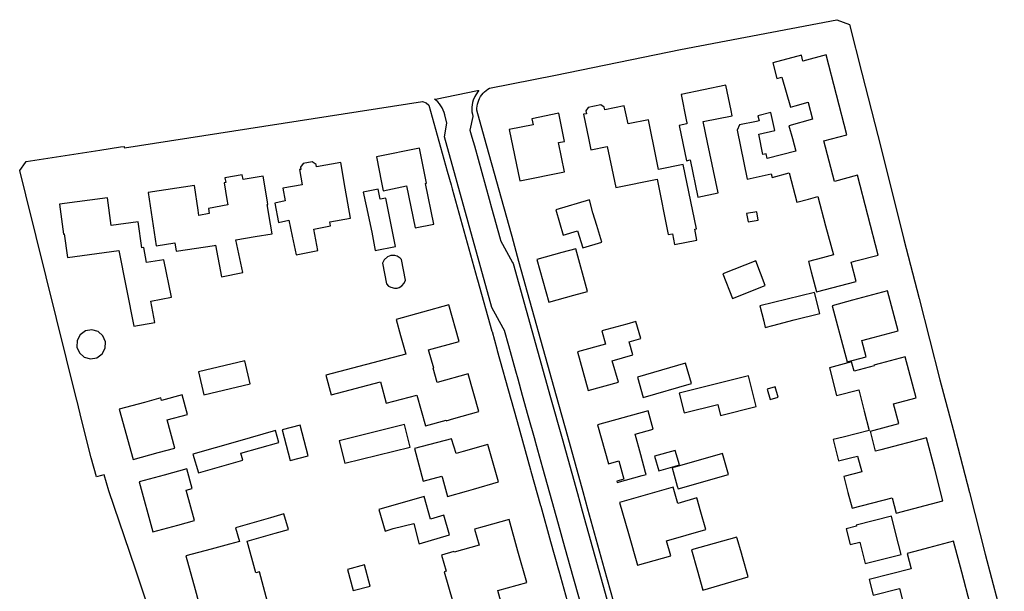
# Model space of a CAD drawing. Header units: inches. Extents: x 167021 to 167232, y 413026 to 413366.
# Tile 4 of 4: x 167021 to 167210, y 413256 to 413366. Entities that reach past the tile are written whole.
import ezdxf

# ---------------------------------------------------------------- set-up
doc = ezdxf.new("R2010")
doc.units = ezdxf.units.IN
doc.header["$MEASUREMENT"] = 0
for name, color, linetype in [('onbegroeidTerreindeel_v selection', 217, 'Continuous'), ('onbegroeidTerreindeel_v selection 1', 62, 'Continuous'), ('wegdeel_v selection', 26, 'Continuous')]:
    doc.layers.add(name, color=color, linetype=linetype)

msp = doc.modelspace()

# ---------------------------------------------------------------- linework, layer by layer
at = {"layer": 'onbegroeidTerreindeel_v selection'}
for points in [[(167135.566, 413251.739), (167133.271, 413259.992), (167130.057, 413271.551), (167129.137, 413274.86), (167126.17, 413285.529), (167124.008, 413293.304), (167116.794, 413319.25), (167115.457, 413324.059), (167115.339, 413324.482), (167110.187, 413343.01), (167108.7, 413348.36), (167108.705, 413348.753), (167108.742, 413349.144), (167108.813, 413349.531), (167108.916, 413349.91), (167109.051, 413350.28), (167109.216, 413350.636), (167109.411, 413350.978), (167109.634, 413351.301), (167109.884, 413351.605), (167110.158, 413351.887), (167110.455, 413352.144), (167110.773, 413352.375), (167111.109, 413352.579), (167123.809, 413355.101), (167123.814, 413355.102), (167147.878, 413360.05), (167177.942, 413365.782), (167180.438, 413364.837), (167182.753, 413355.492), (167186.472, 413340.956), (167190.863, 413323.486), (167193.838, 413312.071), (167197.786, 413296.466), (167200.333, 413286.886), (167203.524, 413274.748), (167206.543, 413262.864), (167210.205, 413248.992)], [(167046.963, 413248.109), (167043.034, 413259.773), (167041.881, 413263.197), (167037.88, 413275.075), (167036.956, 413278.157), (167036.46, 413278.025), (167035.454, 413277.756), (167034.43, 413281.429), (167032.579, 413288.827), (167031.734, 413292.336), (167031.698, 413292.482), (167021.863, 413332.047), (167020.694, 413336.713), (167021.789, 413338.309), (167021.925, 413338.508), (167036.143, 413340.685), (167040.116, 413341.293), (167040.787, 413341.396), (167040.828, 413341.248), (167040.86, 413341.131), (167098.249, 413349.998), (167098.929, 413349.76), (167099.44, 413349.32), (167102.987, 413336.607), (167103.709, 413334.016), (167103.936, 413333.203), (167108.766, 413315.893), (167108.77, 413315.875), (167108.819, 413315.701), (167111.58, 413305.803), (167111.603, 413305.723), (167112.527, 413302.411), (167112.612, 413302.105), (167115.223, 413292.746), (167115.293, 413292.496), (167116.299, 413288.889), (167116.422, 413288.447), (167119.03, 413279.099), (167119.1, 413278.849), (167120.942, 413272.245), (167120.976, 413272.123), (167122.882, 413265.293), (167122.884, 413265.285), (167124.408, 413259.824), (167124.454, 413259.657), (167126.716, 413251.549)], [(167068.416, 413253.706), (167066.837, 413259.488), (167066.166, 413259.302), (167064.493, 413265.354), (167069.843, 413266.903), (167072.41, 413267.646), (167071.546, 413270.631), (167068.979, 413269.888), (167062.216, 413267.93), (167062.973, 413265.315), (167061.104, 413264.809), (167057.53, 413263.84), (167052.7, 413262.53), (167054.451, 413256.064), (167055.99, 413250.38)], [(167113.812, 413251.885), (167112.696, 413255.863), (167118.28, 413257.43), (167116.604, 413263.426), (167114.9, 413269.52), (167110.08, 413268.17), (167108.253, 413267.658), (167109.098, 413264.636), (167104.297, 413263.241), (167104.262, 413263.363), (167101.863, 413262.666), (167102.76, 413259.581), (167102.411, 413259.481), (167104.045, 413253.665)]]:
    msp.add_lwpolyline(points, dxfattribs=at)
for points in [[(167174.044, 413313.405), (167181.698, 413315.36), (167180.725, 413319.085), (167181.645, 413319.325), (167185.95, 413320.45), (167183.937, 413328.166), (167181.94, 413335.82), (167177.49, 413334.65), (167176.465, 413338.545), (167175.44, 413342.44), (167179.91, 413343.6), (167177.893, 413351.32), (167175.89, 413358.99), (167171.45, 413357.78), (167171.14, 413358.94), (167165.64, 413357.46), (167166.445, 413354.469), (167167.384, 413354.714), (167169.022, 413348.907), (167169.955, 413349.17), (167172.458, 413349.876), (167172.467, 413349.842), (167173.303, 413346.637), (167168.747, 413345.352), (167169.444, 413342.899), (167170.073, 413340.488), (167164.552, 413339.068), (167164.385, 413339.928), (167163.733, 413339.803), (167162.977, 413343.741), (167166.064, 413344.464), (167165.252, 413347.928), (167162.797, 413347.262), (167163.051, 413346.317), (167162.504, 413346.205), (167159.23, 413345.535), (167158.773, 413344.523), (167160.683, 413335.089), (167165.319, 413336.104), (167165.495, 413335.424), (167168.819, 413336.284), (167170.272, 413330.667), (167172.493, 413331.247), (167174.283, 413331.714), (167175.813, 413326.059), (167177.317, 413320.503), (167175.244, 413319.952), (167172.52, 413319.228), (167173.04, 413317.24)], [(167152.266, 413346.152), (167157.849, 413347.294), (167157.63, 413348.27), (167156.63, 413353.17), (167147.98, 413351.4), (167148.98, 413346.5), (167149.091, 413345.894), (167149.129, 413345.715), (167147.655, 413345.409), (167149.065, 413338.636), (167149.728, 413338.776), (167151.242, 413331.608), (167155.107, 413332.425), (167153.051, 413342.157)], [(167146.751, 413322.491), (167151.032, 413323.352), (167150.612, 413325.444), (167150.976, 413325.517), (167148.407, 413337.913), (167143.678, 413336.934), (167143.272, 413338.892), (167141.69, 413346.53), (167137.78, 413345.72), (167137.07, 413349.18), (167133.294, 413348.403), (167133.181, 413348.951), (167132.521, 413349.386), (167130.095, 413348.886), (167129.66, 413348.226), (167129.773, 413347.678), (167129.2, 413347.56), (167130.21, 413342.67), (167130.611, 413340.732), (167133.798, 413341.392), (167134.685, 413337.113), (167135.443, 413333.453), (167143.368, 413335.047), (167145.509, 413324.395), (167146.335, 413324.561)], [(167124.395, 413342.107), (167125.57, 413342.348), (167124.457, 413347.785), (167119.255, 413346.72), (167119.496, 413345.545), (167114.93, 413344.61), (167116.944, 413334.723), (167125.546, 413336.484)], [(167090.663, 413332.856), (167095.163, 413333.783), (167096.833, 413325.68), (167100.41, 413326.41), (167098.81, 413334.24), (167099.02, 413334.28), (167097.63, 413341.05), (167089.38, 413339.35), (167090.35, 413334.44)], [(167073.897, 413320.477), (167078.1, 413321.315), (167077.295, 413325.438), (167080.531, 413326.07), (167080.397, 413326.859), (167084.345, 413327.536), (167083.35, 413333.34), (167082.53, 413338.289), (167077.808, 413337.464), (167077.733, 413337.899), (167077.003, 413338.415), (167075.235, 413338.112), (167074.718, 413337.382), (167074.793, 413336.946), (167074.58, 413336.91), (167075.074, 413334.012), (167071.314, 413333.368), (167071.799, 413330.885), (167069.776, 413330.474), (167070.53, 413326.763), (167072.525, 413327.168), (167073.121, 413324.116)], [(167050.788, 413321.192), (167058.171, 413322.305), (167058.402, 413322.34), (167059.539, 413316.287), (167063.617, 413317.1), (167062.308, 413323.389), (167066.016, 413324.036), (167069.286, 413324.548), (167068.982, 413326.381), (167068.32, 413330.183), (167068.481, 413330.211), (167068.39, 413330.74), (167067.54, 413335.67), (167063.678, 413334.997), (167063.516, 413335.931), (167060.176, 413335.349), (167060.339, 413334.415), (167060.02, 413334.36), (167060.567, 413331.192), (167060.755, 413330.103), (167057.021, 413329.458), (167057.194, 413328.453), (167055.186, 413328.106), (167055.033, 413329.123), (167054.32, 413333.85), (167045.431, 413332.51), (167046.977, 413322.256), (167050.546, 413322.794)], [(167088.451, 413324.892), (167089.14, 413321.347), (167093.013, 413322.1), (167091.168, 413331.437), (167090.081, 413331.222), (167089.681, 413333.164), (167086.834, 413332.577), (167087.394, 413329.916)], [(167049.889, 413312.362), (167048.462, 413319.517), (167045.093, 413319.009), (167044.577, 413321.894), (167044.228, 413321.842), (167043.469, 413326.877), (167038.33, 413326.18), (167037.61, 413331.49), (167028.33, 413330.23), (167029.13, 413324.51), (167029.26, 413324.52), (167029.91, 413320.01), (167039.755, 413321.321), (167042.634, 413306.762), (167046.677, 413307.484), (167045.945, 413311.585)], [(167131.008, 413328.61), (167130.34, 413331.076), (167123.862, 413329.144), (167125.295, 413324.32), (167128.076, 413325.122), (167129.086, 413321.829), (167132.744, 413322.951), (167131.762, 413326.152)], [(167160.873, 413326.834), (167162.861, 413327.191), (167162.572, 413328.801), (167160.584, 413328.444)], [(167127.33, 413312.74), (167129.997, 413313.476), (167127.722, 413321.684), (167125.05, 413320.94), (167120.24, 413319.6), (167122.51, 413311.41)], [(167090.531, 413318.875), (167091.298, 413314.926), (167091.698, 413314.505), (167092.101, 413314.257), (167092.831, 413314.074), (167093.337, 413314.107), (167093.72, 413314.222), (167094.228, 413314.524), (167094.685, 413315.051), (167094.921, 413315.63), (167094.153, 413319.579), (167093.896, 413319.877), (167093.347, 413320.249), (167092.891, 413320.396), (167092.115, 413320.397), (167091.458, 413320.145), (167090.833, 413319.557)], [(167157.878, 413312.13), (167164.206, 413314.594), (167162.365, 413319.322), (167156.037, 413316.859)], [(167165.683, 413306.904), (167169.785, 413307.975), (167174.69, 413309.185), (167173.681, 413313.275), (167163.181, 413310.685), (167163.906, 413307.747), (167164.209, 413306.519)], [(167182.791, 413303.99), (167184.96, 413304.57), (167189.79, 413305.86), (167187.73, 413313.58), (167182.9, 413312.28), (167180.968, 413311.76), (167177.092, 413310.717), (167177.865, 413307.819), (167178.821, 413304.235), (167179.983, 413299.877), (167183.629, 413300.85)], [(167080.622, 413293.546), (167090.155, 413296.034), (167091.221, 413291.95), (167097.127, 413293.491), (167098.792, 413287.561), (167102.749, 413288.672), (167102.776, 413288.576), (167104.25, 413288.99), (167109.06, 413290.34), (167107.03, 413297.59), (167101.03, 413295.9), (167100.25, 413298.67), (167100.38, 413298.71), (167099.4, 413302.19), (167105.281, 413303.84), (167103.31, 413310.87), (167093.17, 413308.037), (167094.02, 413304.996), (167095.029, 413301.383), (167079.626, 413297.363)], [(167130.12, 413294.39), (167135.922, 413295.978), (167134.724, 413300.07), (167138.715, 413301.238), (167137.985, 413303.733), (167140.23, 413304.39), (167139.266, 413307.682), (167137.55, 413307.18), (167132.73, 413305.86), (167133.43, 413303.31), (167128.08, 413301.84)], [(167034.334, 413300.453), (167035.567, 413300.681), (167036.58, 413301.421), (167037.171, 413302.528), (167037.224, 413303.781), (167036.728, 413304.934), (167035.78, 413305.756), (167034.57, 413306.086), (167033.336, 413305.859), (167032.323, 413305.118), (167031.732, 413304.012), (167031.68, 413302.758), (167032.176, 413301.606), (167033.123, 413300.784)], [(167180.118, 413274.75), (167180.914, 413271.703), (167188.613, 413273.715), (167189.382, 413270.773), (167198.4, 413273.13), (167196.81, 413279.21), (167195.22, 413285.29), (167186.42, 413282.99), (167185.429, 413282.731), (167184.42, 413286.56), (167189.91, 413288), (167188.9, 413291.82), (167193.21, 413292.96), (167191.12, 413300.87), (167186.29, 413299.6), (167185.101, 413299.287), (167185.145, 413299.123), (167181.31, 413298.099), (167180.825, 413299.916), (167176.547, 413298.774), (167177.912, 413293.438), (167182.218, 413294.539), (167183.256, 413290.426), (167184.199, 413286.689), (167179.208, 413285.429), (167177.24, 413284.932), (167178.277, 413280.824), (167180.6, 413281.41), (167181.937, 413281.764), (167182.759, 413278.696), (167179.321, 413277.797)], [(167056.137, 413293.531), (167065.065, 413295.641), (167064.007, 413300.119), (167055.079, 413298.009)], [(167140.721, 413293.067), (167149.995, 413295.762), (167148.858, 413299.674), (167139.584, 413296.979)], [(167148.601, 413290.071), (167155.084, 413291.68), (167155.604, 413289.583), (167162.427, 413291.277), (167160.958, 413297.197), (167147.651, 413293.9)], [(167165.154, 413292.624), (167166.689, 413293.077), (167166.095, 413295.092), (167164.56, 413294.639)], [(167050.548, 413283.304), (167049.061, 413288.713), (167052.975, 413289.788), (167051.943, 413293.543), (167048.007, 413292.462), (167047.876, 413292.941), (167044.7, 413292.08), (167039.871, 413290.77), (167042.52, 413281.13), (167047.32, 413282.43)], [(167139.126, 413285.957), (167142.629, 413286.93), (167141.64, 413290.49), (167136.75, 413289.13), (167131.93, 413287.79), (167134.02, 413280.27), (167135.995, 413280.82), (167136.97, 413277.312), (167135.602, 413276.932), (167135.672, 413276.681), (167140.489, 413278.02), (167141.27, 413278.237), (167141.173, 413278.588), (167140.226, 413281.999)], [(167076.238, 413281.826), (167074.685, 413287.707), (167071.187, 413286.783), (167072.739, 413280.902)], [(167083.271, 413280.362), (167095.849, 413283.474), (167094.768, 413287.843), (167082.158, 413284.723)], [(167055.083, 413278.508), (167063.652, 413280.976), (167063.256, 413282.349), (167070.563, 413284.343), (167069.924, 413286.683), (167062.614, 413284.578), (167054.046, 413282.11)], [(167101.96, 413277.863), (167102.065, 413277.494), (167103.061, 413273.995), (167106.718, 413275.03), (167108.061, 413275.41), (167112.87, 413276.77), (167110.83, 413284), (167106.02, 413282.63), (167104.709, 413282.257), (167103.803, 413285.08), (167096.708, 413283.201), (167098.373, 413276.913)], [(167143.689, 413278.945), (167146.849, 413279.837), (167147.667, 413280.068), (167146.878, 413282.863), (167142.9, 413281.74)], [(167147.421, 413275.438), (167157.107, 413278.214), (167155.95, 413282.252), (167146.786, 413279.626), (167146.263, 413279.476), (167147.265, 413275.982)], [(167046.3, 413267.16), (167051.11, 413268.47), (167054.318, 413269.344), (167052.717, 413275.199), (167053.901, 413275.523), (167052.874, 413279.276), (167048.5, 413278.09), (167043.67, 413276.78)], [(167145.196, 413265.432), (167152.769, 413267.602), (167151.814, 413270.935), (167151.024, 413273.692), (167147.373, 413272.646), (167146.481, 413275.758), (167136.17, 413272.8), (167137.872, 413266.845), (167139.62, 413260.73), (167146.02, 413262.56)], [(167092.6, 413267.785), (167096.564, 413268.804), (167097.54, 413265.007), (167097.579, 413264.872), (167103.449, 413266.587), (167102.346, 413270.361), (167099.78, 413269.631), (167098.543, 413273.978), (167089.79, 413271.487), (167091.008, 413267.32)], [(167183.435, 413261.049), (167190.361, 413262.821), (167189.346, 413266.791), (167188.471, 413270.211), (167181.716, 413268.483), (167181.78, 413268.231), (167179.789, 413267.722), (167180.56, 413264.708), (167182.379, 413265.173), (167182.435, 413264.954)], [(167152.2, 413255.97), (167160.93, 413258.476), (167159.833, 413262.364), (167159.644, 413263.035), (167158.789, 413265.899), (167158.711, 413266.175), (167149.996, 413263.718), (167151.086, 413259.85)], [(167184.47, 413244.252), (167193.844, 413246.665), (167192.867, 413250.462), (167193.98, 413250.748), (167197.147, 413251.563), (167197.99, 413251.78), (167203.63, 413253.23), (167202.012, 413259.396), (167200.44, 413265.39), (167195.6, 413264.11), (167193.918, 413263.665), (167191.511, 413263.028), (167192.295, 413260.065), (167184.217, 413257.999), (167184.986, 413254.996), (167190.019, 413256.274), (167191.588, 413250.235), (167183.473, 413248.146)], [(167088.161, 413256.725), (167087.065, 413260.792), (167083.814, 413259.915), (167084.91, 413255.849)]]:
    msp.add_lwpolyline(points, close=True, dxfattribs=at)
at = {"layer": 'onbegroeidTerreindeel_v selection 1'}
for points in [[(167135.566, 413251.739), (167133.271, 413259.992), (167130.057, 413271.551), (167129.137, 413274.86), (167126.17, 413285.529), (167124.008, 413293.304), (167116.794, 413319.25), (167115.457, 413324.059), (167115.339, 413324.482), (167110.187, 413343.01), (167108.7, 413348.36), (167108.705, 413348.753), (167108.742, 413349.144), (167108.813, 413349.531), (167108.916, 413349.91), (167109.051, 413350.28), (167109.216, 413350.636), (167109.411, 413350.978), (167109.634, 413351.301), (167109.884, 413351.605), (167110.158, 413351.887), (167110.455, 413352.144), (167110.773, 413352.375), (167111.109, 413352.579), (167123.809, 413355.101), (167123.814, 413355.102), (167147.878, 413360.05), (167177.942, 413365.782), (167180.438, 413364.837), (167182.753, 413355.492), (167186.472, 413340.956), (167190.863, 413323.486), (167193.838, 413312.071), (167197.786, 413296.466), (167200.333, 413286.886), (167203.524, 413274.748), (167206.543, 413262.864), (167210.205, 413248.992)], [(167046.963, 413248.109), (167043.034, 413259.773), (167041.881, 413263.197), (167037.88, 413275.075), (167036.956, 413278.157), (167036.46, 413278.025), (167035.454, 413277.756), (167034.43, 413281.429), (167032.579, 413288.827), (167031.734, 413292.336), (167031.698, 413292.482), (167021.863, 413332.047), (167020.694, 413336.713), (167021.789, 413338.309), (167021.925, 413338.508), (167036.143, 413340.685), (167040.116, 413341.293), (167040.787, 413341.396), (167040.828, 413341.248), (167040.86, 413341.131), (167098.249, 413349.998), (167098.929, 413349.76), (167099.44, 413349.32), (167102.987, 413336.607), (167103.709, 413334.016), (167103.936, 413333.203), (167108.766, 413315.893), (167108.77, 413315.875), (167108.819, 413315.701), (167111.58, 413305.803), (167111.603, 413305.723), (167112.527, 413302.411), (167112.612, 413302.105), (167115.223, 413292.746), (167115.293, 413292.496), (167116.299, 413288.889), (167116.422, 413288.447), (167119.03, 413279.099), (167119.1, 413278.849), (167120.942, 413272.245), (167120.976, 413272.123), (167122.882, 413265.293), (167122.884, 413265.285), (167124.408, 413259.824), (167124.454, 413259.657), (167126.716, 413251.549)], [(167068.416, 413253.706), (167066.837, 413259.488), (167066.166, 413259.302), (167064.493, 413265.354), (167069.843, 413266.903), (167072.41, 413267.646), (167071.546, 413270.631), (167068.979, 413269.888), (167062.216, 413267.93), (167062.973, 413265.315), (167061.104, 413264.809), (167057.53, 413263.84), (167052.7, 413262.53), (167054.451, 413256.064), (167055.99, 413250.38)], [(167113.812, 413251.885), (167112.696, 413255.863), (167118.28, 413257.43), (167116.604, 413263.426), (167114.9, 413269.52), (167110.08, 413268.17), (167108.253, 413267.658), (167109.098, 413264.636), (167104.297, 413263.241), (167104.262, 413263.363), (167101.863, 413262.666), (167102.76, 413259.581), (167102.411, 413259.481), (167104.045, 413253.665)]]:
    msp.add_lwpolyline(points, dxfattribs=at)
for points in [[(167174.044, 413313.405), (167181.698, 413315.36), (167180.725, 413319.085), (167181.645, 413319.325), (167185.95, 413320.45), (167183.937, 413328.166), (167181.94, 413335.82), (167177.49, 413334.65), (167176.465, 413338.545), (167175.44, 413342.44), (167179.91, 413343.6), (167177.893, 413351.32), (167175.89, 413358.99), (167171.45, 413357.78), (167171.14, 413358.94), (167165.64, 413357.46), (167166.445, 413354.469), (167167.384, 413354.714), (167169.022, 413348.907), (167169.955, 413349.17), (167172.458, 413349.876), (167172.467, 413349.842), (167173.303, 413346.637), (167168.747, 413345.352), (167169.444, 413342.899), (167170.073, 413340.488), (167164.552, 413339.068), (167164.385, 413339.928), (167163.733, 413339.803), (167162.977, 413343.741), (167166.064, 413344.464), (167165.252, 413347.928), (167162.797, 413347.262), (167163.051, 413346.317), (167162.504, 413346.205), (167159.23, 413345.535), (167158.773, 413344.523), (167160.683, 413335.089), (167165.319, 413336.104), (167165.495, 413335.424), (167168.819, 413336.284), (167170.272, 413330.667), (167172.493, 413331.247), (167174.283, 413331.714), (167175.813, 413326.059), (167177.317, 413320.503), (167175.244, 413319.952), (167172.52, 413319.228), (167173.04, 413317.24)], [(167152.266, 413346.152), (167157.849, 413347.294), (167157.63, 413348.27), (167156.63, 413353.17), (167147.98, 413351.4), (167148.98, 413346.5), (167149.091, 413345.894), (167149.129, 413345.715), (167147.655, 413345.409), (167149.065, 413338.636), (167149.728, 413338.776), (167151.242, 413331.608), (167155.107, 413332.425), (167153.051, 413342.157)], [(167146.751, 413322.491), (167151.032, 413323.352), (167150.612, 413325.444), (167150.976, 413325.517), (167148.407, 413337.913), (167143.678, 413336.934), (167143.272, 413338.892), (167141.69, 413346.53), (167137.78, 413345.72), (167137.07, 413349.18), (167133.294, 413348.403), (167133.181, 413348.951), (167132.521, 413349.386), (167130.095, 413348.886), (167129.66, 413348.226), (167129.773, 413347.678), (167129.2, 413347.56), (167130.21, 413342.67), (167130.611, 413340.732), (167133.798, 413341.392), (167134.685, 413337.113), (167135.443, 413333.453), (167143.368, 413335.047), (167145.509, 413324.395), (167146.335, 413324.561)], [(167124.395, 413342.107), (167125.57, 413342.348), (167124.457, 413347.785), (167119.255, 413346.72), (167119.496, 413345.545), (167114.93, 413344.61), (167116.944, 413334.723), (167125.546, 413336.484)], [(167090.663, 413332.856), (167095.163, 413333.783), (167096.833, 413325.68), (167100.41, 413326.41), (167098.81, 413334.24), (167099.02, 413334.28), (167097.63, 413341.05), (167089.38, 413339.35), (167090.35, 413334.44)], [(167073.897, 413320.477), (167078.1, 413321.315), (167077.295, 413325.438), (167080.531, 413326.07), (167080.397, 413326.859), (167084.345, 413327.536), (167083.35, 413333.34), (167082.53, 413338.289), (167077.808, 413337.464), (167077.733, 413337.899), (167077.003, 413338.415), (167075.235, 413338.112), (167074.718, 413337.382), (167074.793, 413336.946), (167074.58, 413336.91), (167075.074, 413334.012), (167071.314, 413333.368), (167071.799, 413330.885), (167069.776, 413330.474), (167070.53, 413326.763), (167072.525, 413327.168), (167073.121, 413324.116)], [(167050.788, 413321.192), (167058.171, 413322.305), (167058.402, 413322.34), (167059.539, 413316.287), (167063.617, 413317.1), (167062.308, 413323.389), (167066.016, 413324.036), (167069.286, 413324.548), (167068.982, 413326.381), (167068.32, 413330.183), (167068.481, 413330.211), (167068.39, 413330.74), (167067.54, 413335.67), (167063.678, 413334.997), (167063.516, 413335.931), (167060.176, 413335.349), (167060.339, 413334.415), (167060.02, 413334.36), (167060.567, 413331.192), (167060.755, 413330.103), (167057.021, 413329.458), (167057.194, 413328.453), (167055.186, 413328.106), (167055.033, 413329.123), (167054.32, 413333.85), (167045.431, 413332.51), (167046.977, 413322.256), (167050.546, 413322.794)], [(167088.451, 413324.892), (167089.14, 413321.347), (167093.013, 413322.1), (167091.168, 413331.437), (167090.081, 413331.222), (167089.681, 413333.164), (167086.834, 413332.577), (167087.394, 413329.916)], [(167049.889, 413312.362), (167048.462, 413319.517), (167045.093, 413319.009), (167044.577, 413321.894), (167044.228, 413321.842), (167043.469, 413326.877), (167038.33, 413326.18), (167037.61, 413331.49), (167028.33, 413330.23), (167029.13, 413324.51), (167029.26, 413324.52), (167029.91, 413320.01), (167039.755, 413321.321), (167042.634, 413306.762), (167046.677, 413307.484), (167045.945, 413311.585)], [(167131.008, 413328.61), (167130.34, 413331.076), (167123.862, 413329.144), (167125.295, 413324.32), (167128.076, 413325.122), (167129.086, 413321.829), (167132.744, 413322.951), (167131.762, 413326.152)], [(167160.873, 413326.834), (167162.861, 413327.191), (167162.572, 413328.801), (167160.584, 413328.444)], [(167127.33, 413312.74), (167129.997, 413313.476), (167127.722, 413321.684), (167125.05, 413320.94), (167120.24, 413319.6), (167122.51, 413311.41)], [(167090.531, 413318.875), (167091.298, 413314.926), (167091.698, 413314.505), (167092.101, 413314.257), (167092.831, 413314.074), (167093.337, 413314.107), (167093.72, 413314.222), (167094.228, 413314.524), (167094.685, 413315.051), (167094.921, 413315.63), (167094.153, 413319.579), (167093.896, 413319.877), (167093.347, 413320.249), (167092.891, 413320.396), (167092.115, 413320.397), (167091.458, 413320.145), (167090.833, 413319.557)], [(167157.878, 413312.13), (167164.206, 413314.594), (167162.365, 413319.322), (167156.037, 413316.859)], [(167165.683, 413306.904), (167169.785, 413307.975), (167174.69, 413309.185), (167173.681, 413313.275), (167163.181, 413310.685), (167163.906, 413307.747), (167164.209, 413306.519)], [(167182.791, 413303.99), (167184.96, 413304.57), (167189.79, 413305.86), (167187.73, 413313.58), (167182.9, 413312.28), (167180.968, 413311.76), (167177.092, 413310.717), (167177.865, 413307.819), (167178.821, 413304.235), (167179.983, 413299.877), (167183.629, 413300.85)], [(167080.622, 413293.546), (167090.155, 413296.034), (167091.221, 413291.95), (167097.127, 413293.491), (167098.792, 413287.561), (167102.749, 413288.672), (167102.776, 413288.576), (167104.25, 413288.99), (167109.06, 413290.34), (167107.03, 413297.59), (167101.03, 413295.9), (167100.25, 413298.67), (167100.38, 413298.71), (167099.4, 413302.19), (167105.281, 413303.84), (167103.31, 413310.87), (167093.17, 413308.037), (167094.02, 413304.996), (167095.029, 413301.383), (167079.626, 413297.363)], [(167130.12, 413294.39), (167135.922, 413295.978), (167134.724, 413300.07), (167138.715, 413301.238), (167137.985, 413303.733), (167140.23, 413304.39), (167139.266, 413307.682), (167137.55, 413307.18), (167132.73, 413305.86), (167133.43, 413303.31), (167128.08, 413301.84)], [(167034.334, 413300.453), (167035.567, 413300.681), (167036.58, 413301.421), (167037.171, 413302.528), (167037.224, 413303.781), (167036.728, 413304.934), (167035.78, 413305.756), (167034.57, 413306.086), (167033.336, 413305.859), (167032.323, 413305.118), (167031.732, 413304.012), (167031.68, 413302.758), (167032.176, 413301.606), (167033.123, 413300.784)], [(167180.118, 413274.75), (167180.914, 413271.703), (167188.613, 413273.715), (167189.382, 413270.773), (167198.4, 413273.13), (167196.81, 413279.21), (167195.22, 413285.29), (167186.42, 413282.99), (167185.429, 413282.731), (167184.42, 413286.56), (167189.91, 413288), (167188.9, 413291.82), (167193.21, 413292.96), (167191.12, 413300.87), (167186.29, 413299.6), (167185.101, 413299.287), (167185.145, 413299.123), (167181.31, 413298.099), (167180.825, 413299.916), (167176.547, 413298.774), (167177.912, 413293.438), (167182.218, 413294.539), (167183.256, 413290.426), (167184.199, 413286.689), (167179.208, 413285.429), (167177.24, 413284.932), (167178.277, 413280.824), (167180.6, 413281.41), (167181.937, 413281.764), (167182.759, 413278.696), (167179.321, 413277.797)], [(167056.137, 413293.531), (167065.065, 413295.641), (167064.007, 413300.119), (167055.079, 413298.009)], [(167140.721, 413293.067), (167149.995, 413295.762), (167148.858, 413299.674), (167139.584, 413296.979)], [(167148.601, 413290.071), (167155.084, 413291.68), (167155.604, 413289.583), (167162.427, 413291.277), (167160.958, 413297.197), (167147.651, 413293.9)], [(167165.154, 413292.624), (167166.689, 413293.077), (167166.095, 413295.092), (167164.56, 413294.639)], [(167050.548, 413283.304), (167049.061, 413288.713), (167052.975, 413289.788), (167051.943, 413293.543), (167048.007, 413292.462), (167047.876, 413292.941), (167044.7, 413292.08), (167039.871, 413290.77), (167042.52, 413281.13), (167047.32, 413282.43)], [(167139.126, 413285.957), (167142.629, 413286.93), (167141.64, 413290.49), (167136.75, 413289.13), (167131.93, 413287.79), (167134.02, 413280.27), (167135.995, 413280.82), (167136.97, 413277.312), (167135.602, 413276.932), (167135.672, 413276.681), (167140.489, 413278.02), (167141.27, 413278.237), (167141.173, 413278.588), (167140.226, 413281.999)], [(167076.238, 413281.826), (167074.685, 413287.707), (167071.187, 413286.783), (167072.739, 413280.902)], [(167083.271, 413280.362), (167095.849, 413283.474), (167094.768, 413287.843), (167082.158, 413284.723)], [(167055.083, 413278.508), (167063.652, 413280.976), (167063.256, 413282.349), (167070.563, 413284.343), (167069.924, 413286.683), (167062.614, 413284.578), (167054.046, 413282.11)], [(167101.96, 413277.863), (167102.065, 413277.494), (167103.061, 413273.995), (167106.718, 413275.03), (167108.061, 413275.41), (167112.87, 413276.77), (167110.83, 413284), (167106.02, 413282.63), (167104.709, 413282.257), (167103.803, 413285.08), (167096.708, 413283.201), (167098.373, 413276.913)], [(167143.689, 413278.945), (167146.849, 413279.837), (167147.667, 413280.068), (167146.878, 413282.863), (167142.9, 413281.74)], [(167147.421, 413275.438), (167157.107, 413278.214), (167155.95, 413282.252), (167146.786, 413279.626), (167146.263, 413279.476), (167147.265, 413275.982)], [(167046.3, 413267.16), (167051.11, 413268.47), (167054.318, 413269.344), (167052.717, 413275.199), (167053.901, 413275.523), (167052.874, 413279.276), (167048.5, 413278.09), (167043.67, 413276.78)], [(167145.196, 413265.432), (167152.769, 413267.602), (167151.814, 413270.935), (167151.024, 413273.692), (167147.373, 413272.646), (167146.481, 413275.758), (167136.17, 413272.8), (167137.872, 413266.845), (167139.62, 413260.73), (167146.02, 413262.56)], [(167092.6, 413267.785), (167096.564, 413268.804), (167097.54, 413265.007), (167097.579, 413264.872), (167103.449, 413266.587), (167102.346, 413270.361), (167099.78, 413269.631), (167098.543, 413273.978), (167089.79, 413271.487), (167091.008, 413267.32)], [(167183.435, 413261.049), (167190.361, 413262.821), (167189.346, 413266.791), (167188.471, 413270.211), (167181.716, 413268.483), (167181.78, 413268.231), (167179.789, 413267.722), (167180.56, 413264.708), (167182.379, 413265.173), (167182.435, 413264.954)], [(167152.2, 413255.97), (167160.93, 413258.476), (167159.833, 413262.364), (167159.644, 413263.035), (167158.789, 413265.899), (167158.711, 413266.175), (167149.996, 413263.718), (167151.086, 413259.85)], [(167184.47, 413244.252), (167193.844, 413246.665), (167192.867, 413250.462), (167193.98, 413250.748), (167197.147, 413251.563), (167197.99, 413251.78), (167203.63, 413253.23), (167202.012, 413259.396), (167200.44, 413265.39), (167195.6, 413264.11), (167193.918, 413263.665), (167191.511, 413263.028), (167192.295, 413260.065), (167184.217, 413257.999), (167184.986, 413254.996), (167190.019, 413256.274), (167191.588, 413250.235), (167183.473, 413248.146)], [(167088.161, 413256.725), (167087.065, 413260.792), (167083.814, 413259.915), (167084.91, 413255.849)]]:
    msp.add_lwpolyline(points, close=True, dxfattribs=at)
at = {"layer": 'wegdeel_v selection'}
msp.add_lwpolyline([(167128.995, 413252.17), (167126.657, 413260.55), (167125.31, 413265.379), (167124.717, 413267.505), (167123.183, 413273.002), (167121.383, 413279.453), (167120.426, 413282.882), (167120.226, 413283.599), (167119.898, 413284.775), (167119.894, 413284.79), (167118.57, 413289.535), (167117.487, 413293.417), (167116.609, 413296.562), (167116.172, 413298.131), (167114.81, 413303.01), (167113.99, 413305.95), (167113.746, 413306.397), (167111.58, 413310.37), (167102.46, 413343.23), (167102.91, 413345.88), (167102.528, 413347.452), (167102.397, 413347.912), (167102.225, 413348.359), (167102.014, 413348.788), (167101.765, 413349.196), (167101.48, 413349.581), (167101.162, 413349.938), (167100.813, 413350.265), (167100.562, 413350.462), (167100.57, 413350.464), (167100.755, 413350.501), (167108.835, 413352.123), (167109.064, 413352.169), (167109.066, 413352.169), (167108.787, 413351.827), (167108.271, 413350.981), (167107.99, 413350.29), (167107.866, 413349.849), (167107.779, 413349.4), (167107.731, 413348.944), (167107.721, 413348.487), (167107.749, 413348.03), (167107.816, 413347.577), (167107.92, 413347.131), (167107.36, 413344.51), (167107.74, 413343.139), (167108.205, 413341.465), (167111.043, 413331.234), (167111.505, 413329.566), (167113.161, 413323.597), (167113.26, 413323.24), (167115.558, 413319.055), (167115.67, 413318.85), (167122.877, 413293.045), (167125.086, 413285.134), (167128.041, 413274.551), (167128.969, 413271.229), (167132.189, 413259.701), (167134.498, 413251.432)], dxfattribs=at)

doc.saveas('drawing.dxf')
